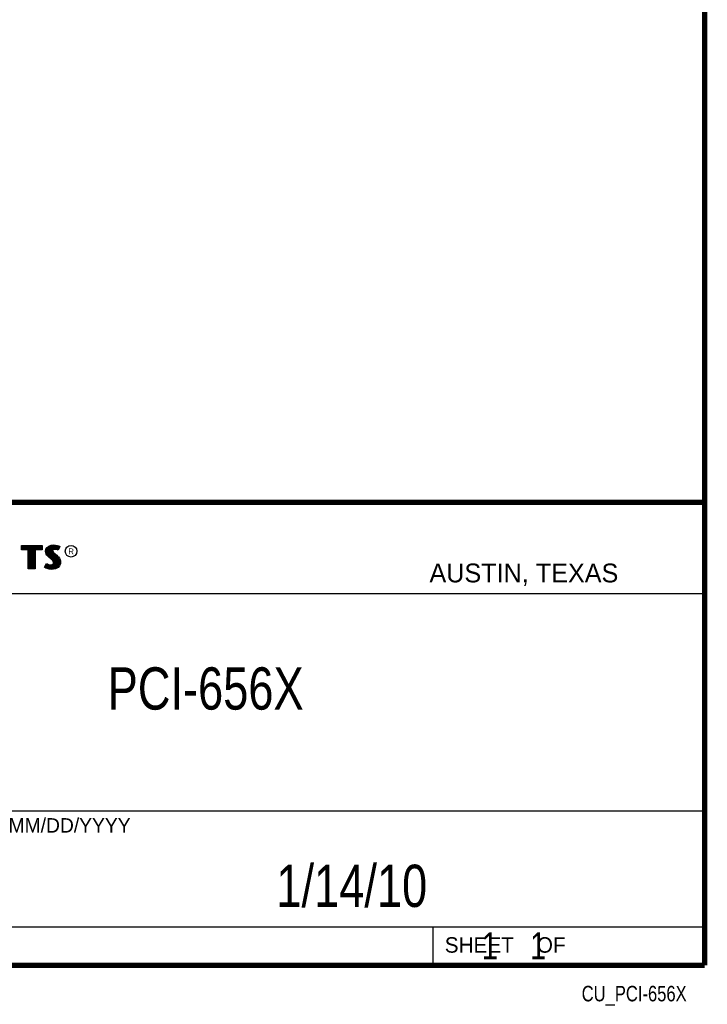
# Model space of a CAD drawing. Header units: inches. Extents: x 0.2 to 16.8, y 0.1 to 10.8.
# Tile 12 of 17: x 14.2 to 16.8, y 0.1 to 3.8. Entities that reach past the tile are written whole.
import ezdxf
from ezdxf.enums import TextEntityAlignment as Align

# ---------------------------------------------------------------- set-up
doc = ezdxf.new("R2010")
doc.units = ezdxf.units.IN
doc.header["$LTSCALE"] = 0.935
doc.header["$MEASUREMENT"] = 0
doc.layers.get('0').update_dxf_attribs({"linetype": 'CONTINUOUS'})
doc.styles.get("Standard").update_dxf_attribs({"font": 'txt', "width": 0.8})

msp = doc.modelspace()

# ---------------------------------------------------------------- linework, layer by layer
at = {"color": 2, "linetype": 'CONTINUOUS'}
for p, q in [((13.06524, 1.96953), (16.74504, 1.96953)), ((16.74504, 1.96953), (16.74504, 0.26053)), ((14.22365, 1.81126), (14.30046, 1.81126)), ((14.22365, 1.79499), (14.22365, 1.81126)), ((14.24884, 1.79499), (14.22365, 1.79499)), ((14.22618, 1.80873), (14.29793, 1.80873)), ((14.22618, 1.79752), (14.22618, 1.80873)), ((14.25137, 1.79752), (14.22618, 1.79752)), ((14.22819, 1.79752), (14.22819, 1.80873)), ((14.23167, 1.79752), (14.23167, 1.80873)), ((14.23514, 1.79752), (14.23514, 1.80873)), ((14.23862, 1.79752), (14.23862, 1.80873)), ((14.24209, 1.79752), (14.24209, 1.80873)), ((14.24557, 1.79752), (14.24557, 1.80873)), ((14.24884, 1.72404), (14.24884, 1.79499)), ((14.24904, 1.79752), (14.24904, 1.80873)), ((14.25137, 1.79752), (14.25252, 1.80873)), ((14.25137, 1.72656), (14.25137, 1.79752)), ((14.25599, 1.72656), (14.25599, 1.80873)), ((14.25947, 1.72656), (14.25947, 1.80873)), ((14.26295, 1.72656), (14.26295, 1.80873)), ((14.26642, 1.72656), (14.26642, 1.80873)), ((14.2699, 1.72656), (14.2699, 1.80873)), ((14.27274, 1.79752), (14.27337, 1.80873)), ((14.29793, 1.79752), (14.27274, 1.79752)), ((14.27274, 1.79752), (14.27274, 1.72656)), ((14.30046, 1.79499), (14.27527, 1.79499)), ((14.27527, 1.79499), (14.27527, 1.72404)), ((14.27685, 1.79752), (14.27685, 1.80873)), ((14.28032, 1.79752), (14.28032, 1.80873)), ((14.2838, 1.79752), (14.2838, 1.80873)), ((14.28727, 1.79752), (14.28727, 1.80873)), ((14.29075, 1.79752), (14.29075, 1.80873)), ((14.29422, 1.79752), (14.29422, 1.80873)), ((14.29793, 1.80873), (14.29793, 1.79752)), ((14.30046, 1.81126), (14.30046, 1.79499)), ((14.31325, 1.78946), (14.31475, 1.79695)), ((14.31385, 1.78376), (14.31325, 1.78946)), ((14.31475, 1.79695), (14.3194, 1.80385)), ((14.3158, 1.78934), (14.31713, 1.79596)), ((14.31633, 1.78435), (14.3158, 1.78934)), ((14.31805, 1.77985), (14.31633, 1.78435)), ((14.31713, 1.79596), (14.32125, 1.80207)), ((14.31855, 1.77853), (14.31855, 1.79807)), ((14.3194, 1.80385), (14.32555, 1.80834)), ((14.32125, 1.80207), (14.32678, 1.80611)), ((14.32203, 1.77481), (14.32203, 1.80264)), ((14.3255, 1.77133), (14.3255, 1.80518)), ((14.32555, 1.80834), (14.33424, 1.81179)), ((14.32678, 1.80611), (14.33486, 1.80932)), ((14.32898, 1.76843), (14.32898, 1.80699)), ((14.33245, 1.76552), (14.33245, 1.80836)), ((14.33424, 1.81179), (14.34384, 1.81284)), ((14.33486, 1.80932), (14.34389, 1.81031)), ((14.33704, 1.7936), (14.33593, 1.80943)), ((14.33593, 1.76261), (14.33679, 1.7911)), ((14.33704, 1.7936), (14.33679, 1.7911)), ((14.33679, 1.7911), (14.33761, 1.78743)), ((14.33867, 1.79617), (14.33704, 1.7936)), ((14.33761, 1.78743), (14.34129, 1.78287)), ((14.34106, 1.7979), (14.33867, 1.79617)), ((14.33949, 1.79275), (14.33934, 1.79125)), ((14.33934, 1.79125), (14.33994, 1.78856)), ((14.33941, 1.7967), (14.33941, 1.80981)), ((14.33941, 1.75939), (14.33941, 1.7852)), ((14.34054, 1.7944), (14.33949, 1.79275)), ((14.33994, 1.78856), (14.34309, 1.78466)), ((14.34219, 1.7956), (14.34054, 1.7944)), ((14.34424, 1.79884), (14.34106, 1.7979)), ((14.34474, 1.79635), (14.34219, 1.7956)), ((14.34288, 1.79844), (14.34288, 1.81019)), ((14.34309, 1.78466), (14.35464, 1.77506)), ((14.34384, 1.81284), (14.35029, 1.81239)), ((14.34389, 1.81031), (14.34994, 1.80988)), ((14.34737, 1.79919), (14.34424, 1.79884)), ((14.34744, 1.79665), (14.34474, 1.79635)), ((14.34636, 1.79907), (14.34636, 1.81013)), ((14.35061, 1.79902), (14.34737, 1.79919)), ((14.35029, 1.7965), (14.34744, 1.79665)), ((14.34983, 1.79906), (14.34983, 1.80989)), ((14.34994, 1.80988), (14.35666, 1.80845)), ((14.35029, 1.81239), (14.35734, 1.81089)), ((14.35479, 1.7956), (14.35029, 1.7965)), ((14.35542, 1.79805), (14.35061, 1.79902)), ((14.35331, 1.79848), (14.35331, 1.80917)), ((14.35719, 1.79485), (14.35479, 1.7956)), ((14.35826, 1.79717), (14.35542, 1.79805)), ((14.35666, 1.80845), (14.36074, 1.80705)), ((14.35678, 1.79763), (14.35678, 1.80841)), ((14.35959, 1.79335), (14.35719, 1.79485)), ((14.35734, 1.81089), (14.36169, 1.80939)), ((14.35857, 1.79697), (14.35826, 1.79717)), ((14.36307, 1.80596), (14.35857, 1.79697)), ((14.36649, 1.80715), (14.35959, 1.79335)), ((14.36026, 1.80033), (14.36026, 1.80721)), ((14.36074, 1.80705), (14.36307, 1.80596)), ((14.36169, 1.80939), (14.36649, 1.80715)), ((14.3158, 1.77866), (14.31385, 1.78376)), ((14.3185, 1.77476), (14.3158, 1.77866)), ((14.32044, 1.77639), (14.31805, 1.77985)), ((14.32375, 1.76952), (14.3185, 1.77476)), ((14.32545, 1.77138), (14.32044, 1.77639)), ((14.33574, 1.75947), (14.32375, 1.76952)), ((14.33745, 1.76134), (14.32545, 1.77138)), ((14.33964, 1.75557), (14.33574, 1.75947)), ((14.34163, 1.75716), (14.33745, 1.76134)), ((14.34189, 1.75198), (14.33964, 1.75557)), ((14.34129, 1.78287), (14.35294, 1.77319)), ((14.34423, 1.75301), (14.34163, 1.75716)), ((14.34294, 1.74823), (14.34189, 1.75198)), ((14.34219, 1.74448), (14.34294, 1.74823)), ((14.34288, 1.75517), (14.34288, 1.78155)), ((14.34554, 1.74833), (14.34423, 1.75301)), ((14.34458, 1.74353), (14.34554, 1.74833)), ((14.34636, 1.72661), (14.34636, 1.77866)), ((14.34983, 1.72707), (14.34983, 1.77577)), ((14.35294, 1.77319), (14.35598, 1.77015)), ((14.35331, 1.7293), (14.35331, 1.77282)), ((14.35464, 1.77506), (14.35779, 1.77192)), ((14.35598, 1.77015), (14.35902, 1.76697)), ((14.35678, 1.7306), (14.35678, 1.76931)), ((14.35779, 1.77192), (14.36094, 1.76862)), ((14.35902, 1.76697), (14.36239, 1.76262)), ((14.36026, 1.73444), (14.36026, 1.76537)), ((14.36094, 1.76862), (14.36454, 1.76397)), ((14.36239, 1.76262), (14.36489, 1.75763)), ((14.36373, 1.73828), (14.36489, 1.75763)), ((14.36454, 1.76397), (14.36724, 1.75857)), ((14.36489, 1.75763), (14.36609, 1.75375)), ((14.3665, 1.74848), (14.3657, 1.7434)), ((14.36609, 1.75375), (14.3665, 1.74848)), ((14.36724, 1.75857), (14.36859, 1.75423)), ((14.36904, 1.74838), (14.36814, 1.74268)), ((14.36859, 1.75423), (14.36904, 1.74838)), ((14.27527, 1.72404), (14.24884, 1.72404)), ((14.27274, 1.72656), (14.25137, 1.72656)), ((14.3092, 1.73054), (14.317, 1.74493)), ((14.31415, 1.72724), (14.3092, 1.73054)), ((14.31252, 1.73136), (14.31784, 1.74119)), ((14.31534, 1.72949), (14.31252, 1.73136)), ((14.31895, 1.72529), (14.31415, 1.72724)), ((14.31508, 1.72959), (14.31508, 1.73608)), ((14.31969, 1.72772), (14.31534, 1.72949)), ((14.317, 1.74493), (14.3203, 1.74253)), ((14.31784, 1.74119), (14.31898, 1.74036)), ((14.31855, 1.72796), (14.31898, 1.74036)), ((14.326, 1.72379), (14.31895, 1.72529)), ((14.31898, 1.74036), (14.32261, 1.73855)), ((14.32645, 1.72628), (14.31969, 1.72772)), ((14.3203, 1.74253), (14.3236, 1.74088)), ((14.32203, 1.72722), (14.32203, 1.73875)), ((14.32261, 1.73855), (14.32738, 1.7369)), ((14.3236, 1.74088), (14.32795, 1.73938)), ((14.3255, 1.72642), (14.3255, 1.73755)), ((14.332, 1.72289), (14.326, 1.72379)), ((14.33223, 1.72541), (14.32645, 1.72628)), ((14.32738, 1.7369), (14.3318, 1.73639)), ((14.32795, 1.73938), (14.33185, 1.73893)), ((14.32898, 1.7259), (14.32898, 1.73672)), ((14.3318, 1.73639), (14.33602, 1.73675)), ((14.33185, 1.73893), (14.33544, 1.73923)), ((14.33634, 1.72274), (14.332, 1.72289)), ((14.33622, 1.72528), (14.33223, 1.72541)), ((14.33245, 1.72538), (14.33245, 1.73632)), ((14.33544, 1.73923), (14.33814, 1.74028)), ((14.33593, 1.72524), (14.33593, 1.73671)), ((14.33602, 1.73675), (14.33935, 1.73804)), ((14.34918, 1.72698), (14.33622, 1.72528)), ((14.34999, 1.72454), (14.33634, 1.72274)), ((14.33814, 1.74028), (14.34069, 1.74208)), ((14.33935, 1.73804), (14.34257, 1.74031)), ((14.33941, 1.7257), (14.33941, 1.73806)), ((14.34069, 1.74208), (14.34219, 1.74448)), ((14.34257, 1.74031), (14.34458, 1.74353)), ((14.34288, 1.72615), (14.34288, 1.74053)), ((14.35799, 1.73194), (14.34918, 1.72698)), ((14.35959, 1.72994), (14.34999, 1.72454)), ((14.36314, 1.73763), (14.35799, 1.73194)), ((14.36529, 1.73624), (14.35959, 1.72994)), ((14.3657, 1.7434), (14.36314, 1.73763)), ((14.36814, 1.74268), (14.36529, 1.73624)), ((13.06532, 1.63288), (16.75003, 1.63288)), ((13.06524, 0.82953), (16.74504, 0.82953)), ((13.06524, 0.40053), (16.74504, 0.40053)), ((15.74504, 0.40053), (15.74504, 0.26053)), ((13.06524, 0.26053), (16.74504, 0.26053)), ((15.74616, 0.26074), (16.74616, 0.26074)), ((15.74616, 0.26074), (15.74616, 0.26024)), ((15.74616, 0.26024), (16.74616, 0.26024)), ((16.74616, 0.26074), (16.74616, 0.26024))]:
    msp.add_line(p, q, dxfattribs=at)
at = {"color": 7, "linetype": 'CONTINUOUS', "const_width": 0.02}
for points in [[(16.75, 0.25859), (16.75, 10.75859)], [(11.47181, 1.97017), (16.75, 1.97072)], [(0.25, 0.25859), (16.75, 0.25859)]]:
    msp.add_lwpolyline(points, dxfattribs=at)
at = {"color": 2, "linetype": 'CONTINUOUS'}
msp.add_circle((14.40744, 1.78964), 0.02154, dxfattribs=at)

# ---------------------------------------------------------------- texts
for s, height, p in [('R', 0.02174, (14.39705, 1.77824)), ('AUSTIN, TEXAS', 0.069617, (15.73268, 1.67446)), ('MM/DD/YYYY', 0.053254, (14.1765, 0.74944)), ('SHEET    OF', 0.057262, (15.78922, 0.30524))]:
    msp.add_text(s, height=height, dxfattribs=at).set_placement(p)
at = {"color": 2, "linetype": 'CONTINUOUS', "width": 0.8}
msp.add_text('CU_PCI-656X', height=0.057262, dxfattribs=at).set_placement((16.68366, 0.12536), align=Align.RIGHT)
at = {"color": 7, "linetype": 'CONTINUOUS'}
for s, insert, char_height, width, attachment_point in [('PCI-656X\\P ', (14.90514, 1.36034), 0.15625, 1, 2), ('1/14/10 ', (15.44554, 0.63066), 0.15625, 1, 2), ('    1    1', (15.80754, 0.38053), 0.1, 0.8, 1)]:
    msp.add_mtext(s, dxfattribs=dict(at, insert=insert, char_height=char_height, width=width, attachment_point=attachment_point))

doc.saveas('drawing.dxf')
